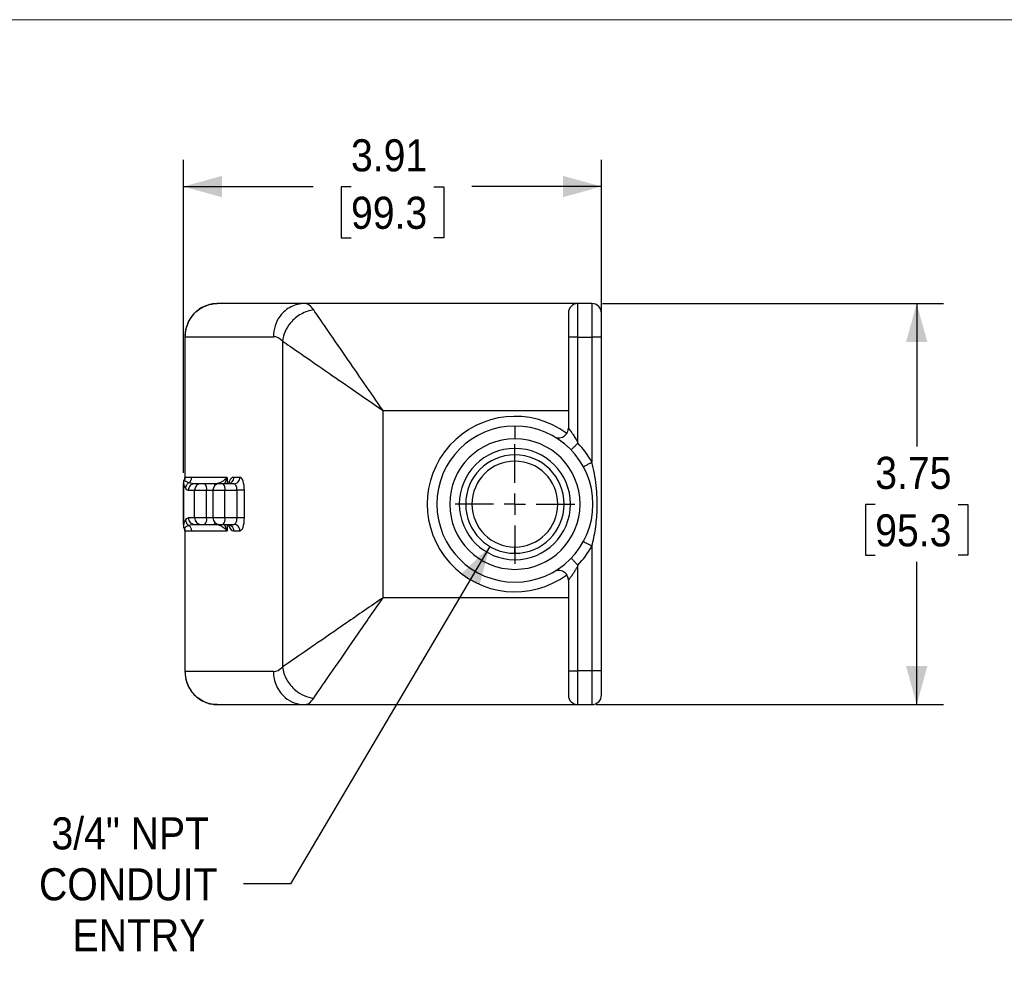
# Model space of a CAD drawing. Header units: inches. Extents: x 0 to 34, y 0 to 22.
# Tile 3 of 5: x 8.9 to 18.1, y 13.2 to 22. Entities that reach past the tile are written whole.
import ezdxf

# ---------------------------------------------------------------- set-up
doc = ezdxf.new("R2010")
doc.units = ezdxf.units.IN
doc.header["$LTSCALE"] = 2
doc.header["$MEASUREMENT"] = 0
doc.linetypes.add('SLD-Center', pattern=[0.75, 0.6, -0.05, 0.05, -0.05])
doc.linetypes.add('SLD-Solid', pattern=[0])
doc.layers.add('CENTER', color=40, linetype='SLD-Center')
doc.layers.add('SLD-DEFPOINTS', color=7, linetype='Continuous')
doc.layers.add('DIMENSIONS', color=140, linetype='SLD-Solid', lineweight=25)
doc.styles.add('SLDTEXTSTYLE0', font='GOTHIC.TTF', dxfattribs={"width": 0.913})
doc.dimstyles.new('SLDDIMSTYLE0', dxfattribs={"dimtxt": 0.3, "dimasz": 0.36, "dimexe": 0, "dimexo": 0.0625, "dimgap": 0.075, "dimtad": 0, "dimtih": 1, "dimtoh": 1, "dimrnd": 1e-09, "dimzin": 12, "dimdsep": 46, "dimtxsty": 'SLDTEXTSTYLE0', "dimsah": 1, "dimcen": 0.09, "dimadec": 0, "dimazin": 3, "dimtfac": 1, "dimtofl": 0, "dimtmove": 0, "dimatfit": 3, "dimfxl": 0, "dimfrac": 2, "dimtolj": 1, "dimtzin": 12, "dimarcsym": 0})
doc.dimstyles.new('SLDDIMSTYLE2', dxfattribs={"dimtxt": 0.3, "dimasz": 0.36, "dimexe": 0, "dimexo": 0.0625, "dimgap": 0.075, "dimtad": 0, "dimtih": 1, "dimtoh": 1, "dimrnd": 1e-09, "dimzin": 12, "dimdsep": 46, "dimtxsty": 'SLDTEXTSTYLE0', "dimsah": 1, "dimcen": 0, "dimadec": 0, "dimazin": 3, "dimtfac": 1, "dimtofl": 0, "dimtmove": 0, "dimatfit": 3, "dimfxl": 0, "dimfrac": 2, "dimtolj": 1, "dimtzin": 12, "dimarcsym": 0})

# ---------------------------------------------------------------- blocks, each defined once
blk = doc.blocks.new('Block2')
at = {"color": 7, "linetype": 'SLD-Solid', "lineweight": 18}
blk.add_line((34, 22), (0, 22), dxfattribs=at)
blk = doc.blocks.new('_D_2')
at = {"layer": 'DIMENSIONS'}
for p, q in [((10.3999, 17.7648), (10.3999, 20.6902)), ((14.3098, 19.1313), (14.3098, 20.6902)), ((10.3999, 20.4402), (11.6124, 20.4402)), ((11.9669, 20.4379), (11.8755, 20.4379)), ((11.8755, 20.4379), (11.8755, 19.9616)), ((12.7427, 20.4379), (12.8341, 20.4379)), ((12.8341, 20.4379), (12.8341, 19.9616)), ((14.3098, 20.4402), (13.0973, 20.4402)), ((11.8755, 19.9616), (11.9669, 19.9616)), ((12.8341, 19.9616), (12.7427, 19.9616))]:
    blk.add_line(p, q, dxfattribs=at)
for points in [[(10.3999, 20.4402), (10.7599, 20.3402), (10.7599, 20.5402)], [(14.3098, 20.4402), (13.9498, 20.5402), (13.9498, 20.3402)]]:
    blk.add_solid(points, dxfattribs=at)
at = {"layer": 'DIMENSIONS', "char_height": 0.3, "attachment_point": 1, "style": 'SLDTEXTSTYLE0'}
for s, insert in [('3.91', (11.9669, 20.882)), ('99.3', (11.9669, 20.3448))]:
    blk.add_mtext(s, dxfattribs=dict(at, insert=insert))
blk = doc.blocks.new('_D_3')
at = {"layer": 'DIMENSIONS'}
for p, q in [((14.3198, 19.3463), (17.5081, 19.3463)), ((17.2581, 19.3463), (17.2581, 18.0108)), ((16.8701, 17.469), (16.7787, 17.469)), ((16.7787, 17.469), (16.7787, 16.9927)), ((17.646, 17.469), (17.7374, 17.469)), ((17.7374, 17.469), (17.7374, 16.9927)), ((16.7787, 16.9927), (16.8701, 16.9927)), ((17.7374, 16.9927), (17.646, 16.9927)), ((17.2581, 15.5963), (17.2581, 16.9318)), ((14.2598, 15.5963), (17.5081, 15.5963))]:
    blk.add_line(p, q, dxfattribs=at)
for points in [[(17.2581, 19.3463), (17.1581, 18.9863), (17.3581, 18.9863)], [(17.2581, 15.5963), (17.3581, 15.9563), (17.1581, 15.9563)]]:
    blk.add_solid(points, dxfattribs=at)
at = {"layer": 'DIMENSIONS', "char_height": 0.3, "attachment_point": 1, "style": 'SLDTEXTSTYLE0'}
for s, insert in [('3.75', (16.8701, 17.9131)), ('95.3', (16.8701, 17.3759))]:
    blk.add_mtext(s, dxfattribs=dict(at, insert=insert))
blk = doc.blocks.new('_D_4')
at = {"layer": 'DIMENSIONS'}
for p, q in [((13.2656, 17.0754), (11.4, 13.9216)), ((11.4, 13.9216), (10.9625, 13.9216))]:
    blk.add_line(p, q, dxfattribs=at)
blk.add_solid([(13.2656, 17.0754), (12.9962, 16.8164), (13.1684, 16.7146)], dxfattribs=at)
at = {"layer": 'DIMENSIONS', "char_height": 0.3, "attachment_point": 1, "style": 'SLDTEXTSTYLE0'}
for s, insert in [('3/4" NPT', (9.1652, 14.5429)), ('CONDUIT', (9.0488, 14.0667)), ('ENTRY', (9.3629, 13.5904))]:
    blk.add_mtext(s, dxfattribs=dict(at, insert=insert))
blk = doc.blocks.new('SW_CENTERMARKSYMBOL_0')
at = {"layer": 'CENTER', "color": 0}
for p, q in [((0, 0.2), (0, 0.56)), ((0, 0), (0, 0.1)), ((-0.2, 0), (-0.56, 0)), ((0, 0), (-0.1, 0)), ((0, 0), (0, -0.1)), ((0, 0), (0.1, 0)), ((0.2, 0), (0.56, 0)), ((0, -0.2), (0, -0.56))]:
    blk.add_line(p, q, dxfattribs=at)

msp = doc.modelspace()

# ---------------------------------------------------------------- linework, layer by layer
for p, q in [((11.532139, 19.346288), (10.715619, 19.346288)), ((14.089776, 19.346288), (11.532139, 19.346288)), ((14.159776, 19.346288), (14.089776, 19.346288)), ((14.089776, 19.031288), (14.089776, 19.346288)), ((14.219776, 19.346288), (14.159959, 19.346288)), ((14.219776, 19.346288), (14.219776, 19.031288)), ((13.999776, 19.256288), (13.999776, 19.031288)), ((14.309776, 19.031288), (14.309776, 19.256288)), ((10.413215, 19.036288), (10.413215, 17.721288)), ((10.416833, 17.721288), (10.416833, 19.036288)), ((10.416833, 19.036288), (11.240835, 19.036288)), ((11.326729, 18.994676), (11.326729, 15.9479)), ((13.999776, 19.031288), (13.999776, 18.181429)), ((14.089776, 19.031288), (13.999776, 19.031288)), ((14.089776, 18.040761), (14.089776, 19.031288)), ((14.089776, 19.031288), (14.219776, 19.031288)), ((14.219776, 19.031288), (14.219776, 17.863716)), ((14.309776, 19.031288), (14.219776, 19.031288)), ((14.309776, 15.911288), (14.309776, 19.031288)), ((12.266422, 18.346288), (13.999776, 18.346288)), ((12.266422, 16.596288), (12.266422, 18.346288)), ((13.499776, 18.201288), (13.499776, 18.081288)), ((14.027522, 17.980674), (14.02502, 17.978258)), ((10.416833, 17.721288), (10.413215, 17.721288)), ((10.477258, 17.721288), (10.416833, 17.721288)), ((10.80717, 17.721288), (10.477258, 17.721288)), ((10.80717, 17.721288), (10.80717, 17.661288)), ((10.928232, 17.721288), (10.868227, 17.721288)), ((10.399539, 17.675057), (10.399539, 17.267519)), ((10.399877, 17.277733), (10.399877, 17.664843)), ((10.446539, 17.601288), (10.503433, 17.601288)), ((10.503433, 17.341288), (10.503433, 17.601288)), ((10.503433, 17.601288), (10.61622, 17.601288)), ((10.563095, 17.661288), (10.506201, 17.661288)), ((10.600691, 17.661288), (10.563095, 17.661288)), ((10.683775, 17.661288), (10.600691, 17.661288)), ((10.61622, 17.341288), (10.61622, 17.601288)), ((10.61622, 17.601288), (10.67459, 17.601288)), ((10.67459, 17.601288), (10.67459, 17.341288)), ((10.67459, 17.601288), (10.787883, 17.601288)), ((10.700522, 17.661288), (10.683775, 17.661288)), ((10.772354, 17.661288), (10.73459, 17.661288)), ((10.871851, 17.661288), (10.772354, 17.661288)), ((10.787883, 17.341288), (10.787883, 17.601288)), ((10.787883, 17.601288), (10.897521, 17.601288)), ((10.829004, 17.666448), (10.822828, 17.66249)), ((10.897521, 17.601288), (10.897521, 17.341288)), ((10.969432, 17.341288), (10.969432, 17.601288)), ((13.039776, 17.471288), (12.979776, 17.471288)), ((10.503433, 17.341288), (10.446539, 17.341288)), ((10.61622, 17.341288), (10.503433, 17.341288)), ((10.67459, 17.341288), (10.61622, 17.341288)), ((10.787883, 17.341288), (10.67459, 17.341288)), ((10.897521, 17.341288), (10.787883, 17.341288)), ((10.506201, 17.281288), (10.563095, 17.281288)), ((10.563095, 17.281288), (10.600691, 17.281288)), ((10.600691, 17.281288), (10.683775, 17.281288)), ((10.683775, 17.281288), (10.700522, 17.281288)), ((10.73459, 17.281288), (10.772354, 17.281288)), ((10.772354, 17.281288), (10.871851, 17.281288)), ((10.80717, 17.281288), (10.80717, 17.221288)), ((10.822828, 17.280086), (10.829004, 17.276128)), ((10.413215, 17.221288), (10.413215, 15.906288)), ((10.413215, 17.221288), (10.416833, 17.221288)), ((10.416833, 15.906288), (10.416833, 17.221288)), ((10.416833, 17.221288), (10.477258, 17.221288)), ((10.477258, 17.221288), (10.80717, 17.221288)), ((10.868227, 17.221288), (10.928232, 17.221288)), ((13.499776, 17.011288), (13.499776, 17.069788)), ((14.219776, 17.07886), (14.219776, 15.911288)), ((14.02502, 16.964318), (14.027512, 16.961913)), ((14.089776, 15.911288), (14.089776, 16.901815)), ((13.999776, 16.761147), (13.999776, 15.911288)), ((13.999776, 16.596288), (12.266422, 16.596288)), ((11.240835, 15.906288), (10.416833, 15.906288)), ((13.999776, 15.911288), (14.089776, 15.911288)), ((13.999776, 15.911288), (13.999776, 15.686288)), ((14.219776, 15.911288), (14.089776, 15.911288)), ((14.089776, 15.596288), (14.089776, 15.911288)), ((14.309776, 15.911288), (14.219776, 15.911288)), ((14.219776, 15.911288), (14.219776, 15.596288)), ((14.309776, 15.686288), (14.309776, 15.911288)), ((10.715619, 15.596288), (11.532139, 15.596288)), ((11.532139, 15.596288), (14.089776, 15.596288)), ((14.089776, 15.596288), (14.159776, 15.596288)), ((14.159959, 15.596288), (14.219776, 15.596288))]:
    msp.add_line(p, q)
at = {"flags": 128}
for points in [[(10.694223, 17.645679), (10.692403, 17.651176), (10.689718, 17.656721), (10.686805, 17.660135), (10.683775, 17.661288)], [(10.683775, 17.281288), (10.686805, 17.282441), (10.689718, 17.285855), (10.692403, 17.2914), (10.694223, 17.296897)]]:
    msp.add_lwpolyline(points, dxfattribs=at)
for centre, radius, start, end in [((14.089776, 19.256288), 0.09, 90, 180), ((14.219776, 19.256288), 0.09, 0, 90), ((13.499776, 17.471288), 0.82, 53.7082781, 306.2917219), ((13.499776, 17.471288), 0.73, 90, 180), ((13.499776, 17.471288), 0.73, 180, 90), ((13.499776, 17.471288), 0.61, 90, 180), ((13.499776, 17.471288), 0.61, 180, 90), ((13.499776, 17.471288), 0.52, 0, 180), ((13.499776, 17.471288), 0.82, 28.5921226, 43.985779), ((13.499776, 17.471288), 0.46, 0, 180), ((13.499776, 17.471288), 0.4015, 0, 180), ((10.353215, 17.721288), 0.06, 320.421881, 0), ((10.353772, 17.721207), 0.063062, 333.2064485, 0.0735072), ((10.41641, 17.720655), 0.060852, 303.4139915, 0.596412), ((10.563265, 17.601456), 0.059832, 90.1622389, 180.1613253), ((10.546618, 17.615283), 0.070995, 348.6309455, 40.3906919), ((10.73459, 17.601288), 0.06, 90, 180), ((10.718281, 17.615283), 0.070995, 348.6309455, 40.3906919), ((13.499776, 17.471288), 0.52, 180, 0), ((13.499776, 17.471288), 0.46, 180, 0), ((13.499776, 17.471288), 0.4015, 180, 270), ((13.499776, 17.471288), 0.4015, 270, 0), ((10.563265, 17.34112), 0.059832, 179.8386747, 269.8377611), ((10.546618, 17.327293), 0.070995, 319.6093081, 11.3690545), ((10.73459, 17.341288), 0.06, 180, 270), ((10.718281, 17.327293), 0.070995, 319.6093081, 11.3690545), ((10.353215, 17.221288), 0.06, 0, 38.4292404), ((10.353772, 17.221369), 0.063062, 359.9264928, 26.7935515), ((10.41641, 17.221921), 0.060852, 359.403588, 56.5860085), ((13.499776, 17.471288), 0.82, 316.014221, 331.4078774), ((14.089776, 15.686288), 0.09, 180, 270), ((14.219776, 15.686288), 0.09, 270, 0)]:
    msp.add_arc(centre, radius, start, end)
for centre, major_axis, ratio, start_param, end_param in [((11.240835, 18.346288), (0, 0.69), 0.36397023, 5.93411946, 6.28318531), ((10.868227, 17.601288), (0, 0.12), 0.4721435, 0.81145275, 1.04719755), ((10.868227, 17.601288), (0, 0.12), 0.4721435, 0, 0.81145275), ((10.928232, 17.601288), (0, 0.12), 0.3433266, 4.71238898, 6.28318531), ((10.928232, 17.341288), (0, 0.12), 0.3433266, 3.14159265, 4.71238898), ((10.868227, 17.341288), (0, 0.12), 0.4721435, 2.0943951, 2.33013991), ((10.868227, 17.341288), (0, 0.12), 0.4721435, 2.33013991, 3.14159265), ((11.240835, 16.596288), (0, 0.69), 0.36397023, 3.14159265, 3.4906585)]:
    msp.add_ellipse(centre, major_axis=major_axis, ratio=ratio, start_param=start_param, end_param=end_param)
for points, knots in [([(10.712588, 19.345113), (10.698975, 19.344508), (10.672704, 19.34334), (10.635446, 19.335057), (10.602102, 19.323568), (10.564804, 19.305722), (10.527594, 19.280652), (10.493177, 19.24753), (10.464762, 19.211217), (10.439088, 19.165961), (10.422863, 19.118359), (10.414576, 19.073566), (10.413713, 19.049013), (10.413266, 19.036288)], [0, 0, 0, 0, 0.0869844, 0.16786892, 0.24265821, 0.31132509, 0.43016266, 0.52475109, 0.61082832, 0.71837318, 0.84799988, 0.92121855, 1, 1, 1, 1]), ([(10.416833, 19.036288), (10.416833, 19.082664), (10.437283, 19.175244), (10.53724, 19.305624), (10.648571, 19.346288), (10.715619, 19.346288)], [4.71238898, 4.71238898, 4.71238898, 4.71238898, 5.16118793, 5.60998688, 6.28318531, 6.28318531, 6.28318531, 6.28318531]), ([(11.532139, 19.346288), (11.48856, 19.346288), (11.401627, 19.325053), (11.279012, 19.221375), (11.240835, 19.105852), (11.240835, 19.036288)], [0, 0, 0, 0, 0.28571429, 0.57142857, 1, 1, 1, 1]), ([(11.618034, 19.285981), (11.577429, 19.281231), (11.496352, 19.254705), (11.378208, 19.156828), (11.333854, 19.055583), (11.326729, 18.994676)], [0, 0, 0, 0, 0.28571429, 0.57142857, 1, 1, 1, 1]), ([(12.266422, 18.346288), (12.145994, 18.520821), (11.945542, 18.811331), (11.727032, 19.128013), (11.645493, 19.246185), (11.618034, 19.285981)], [-1.57079633, -1.57079633, -1.57079633, -1.57079633, -1.04719755, -0.6981317, -0.34906585, -0.34906585, -0.34906585, -0.34906585]), ([(10.413493, 19.036288), (10.413483, 19.036288), (10.413459, 19.036288), (10.415576, 19.036288), (10.416833, 19.036288)], [0, 0, 0, 0, 0.40635056, 1, 1, 1, 1]), ([(11.326729, 18.994676), (11.366525, 18.967217), (11.484697, 18.885678), (11.801379, 18.667168), (12.091889, 18.466716), (12.266422, 18.346288)], [-1.57079633, -1.57079633, -1.57079633, -1.57079633, -1.22173048, -0.87266463, -0.34906585, -0.34906585, -0.34906585, -0.34906585]), ([(13.864776, 18.103487), (13.878379, 18.095633), (13.894068, 18.091429), (13.925484, 18.091429), (13.941172, 18.095633), (13.968379, 18.111341), (13.979864, 18.122825), (13.995572, 18.150032), (13.999776, 18.165721), (13.999776, 18.181429)], [0, 0, 0, 0, 0.25, 0.25, 0.5, 0.5, 0.75, 0.75, 1, 1, 1, 1]), ([(13.999776, 18.181429), (13.999801, 18.1814), (13.999851, 18.181344), (14.000254, 18.180883), (14.000893, 18.180148), (14.001787, 18.179111), (14.002924, 18.17778), (14.0043, 18.176153), (14.005907, 18.17423), (14.007739, 18.172011), (14.009789, 18.169498), (14.012047, 18.166689), (14.014505, 18.163585), (14.017155, 18.160187), (14.019988, 18.156493), (14.022992, 18.152505), (14.02795, 18.145806), (14.035242, 18.13554), (14.045061, 18.120836), (14.055653, 18.103958), (14.066823, 18.084895), (14.078446, 18.063674), (14.085904, 18.048592), (14.089776, 18.040761)], [0, 0, 0, 0, 0.0230984, 0.04620082, 0.06939335, 0.09276113, 0.11638737, 0.14035261, 0.16473402, 0.18960488, 0.21503429, 0.24108684, 0.26782266, 0.29529736, 0.32356221, 0.35266429, 0.38264674, 0.4643612, 0.55401255, 0.65207727, 0.75891938, 0.8748202, 1, 1, 1, 1]), ([(14.089776, 18.040761), (14.081342, 18.032621), (14.064474, 18.016339), (14.042958, 17.995572), (14.034996, 17.987888), (14.031201, 17.984225)], [0, 0, 0, 0, 0.34354944, 0.68709888, 1, 1, 1, 1]), ([(14.140752, 17.820645), (14.140752, 17.820645), (14.142808, 17.821766), (14.150726, 17.826081), (14.156583, 17.829274), (14.171212, 17.837247), (14.179978, 17.842025), (14.199092, 17.852442), (14.209432, 17.858078), (14.219776, 17.863716)], [0, 0, 0, 0, 0.25, 0.25, 0.5, 0.5, 0.75, 0.75, 1, 1, 1, 1]), ([(14.219776, 17.07886), (14.233811, 17.130361), (14.256189, 17.238766), (14.273625, 17.431438), (14.26585, 17.648305), (14.238489, 17.795048), (14.219776, 17.863716)], [0, 0, 0, 0, 0.44694434, 0.89388869, 1.48981448, 2.08574027, 2.08574027, 2.08574027, 2.08574027]), ([(10.399766, 17.683413), (10.399652, 17.680524), (10.399407, 17.674288), (10.399713, 17.668142), (10.399877, 17.664843)], [0, 0, 0, 0, 0.46324177, 1, 1, 1, 1]), ([(10.410057, 17.692724), (10.409981, 17.692693), (10.409726, 17.69259), (10.409107, 17.692144), (10.408186, 17.691495), (10.406968, 17.690547), (10.405536, 17.689367), (10.403632, 17.687688), (10.401577, 17.685673), (10.400353, 17.684146), (10.399766, 17.683413)], [0, 0, 0, 0, 0.019016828, 0.064201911, 0.135410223, 0.232095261, 0.353482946, 0.498618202, 0.759286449, 1, 1, 1, 1]), ([(10.44992, 17.669861), (10.441347, 17.67269), (10.427609, 17.678561), (10.414586, 17.688024), (10.41006, 17.692721)], [0.195400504, 0.195400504, 0.195400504, 0.195400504, 0.496826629, 0.670652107, 0.670652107, 0.670652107, 0.670652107]), ([(10.80717, 17.721288), (10.807138, 17.721246), (10.807106, 17.721204), (10.802963, 17.715799), (10.793279, 17.704951), (10.778028, 17.692019), (10.763969, 17.682452), (10.752459, 17.67581), (10.740187, 17.670016), (10.72278, 17.663692), (10.709031, 17.661288), (10.700522, 17.661288)], [0, 0, 0, 0, 0.000959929, 0.000959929, 0.123580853, 0.246201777, 0.307512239, 0.368822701, 0.430133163, 0.491443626, 0.61406455, 0.61406455, 0.61406455, 0.61406455]), ([(10.783831, 17.661288), (10.785026, 17.6632), (10.791067, 17.672871), (10.799338, 17.693074), (10.8044, 17.711308), (10.80717, 17.721288)], [0, 0, 0, 0, 0.10039149, 0.50763805, 1, 1, 1, 1]), ([(10.868227, 17.721288), (10.867385, 17.713408), (10.865701, 17.697649), (10.852581, 17.678077), (10.837629, 17.665947), (10.827035, 17.664315), (10.823758, 17.663809)], [0, 0, 0, 0, 0.29003, 0.58005999, 0.87008999, 1, 1, 1, 1]), ([(10.826961, 17.665139), (10.827578, 17.667251), (10.829302, 17.673148), (10.827982, 17.679697), (10.827135, 17.683901)], [0, 0, 0, 0, 0.358080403, 1, 1, 1, 1]), ([(10.871851, 17.661288), (10.879231, 17.661288), (10.886609, 17.66285), (10.900246, 17.668861), (10.9065, 17.673308), (10.916937, 17.684415), (10.921116, 17.691071), (10.926765, 17.705583), (10.928232, 17.713434), (10.928232, 17.721288)], [0, 0, 0, 0, 0.25, 0.25, 0.5, 0.5, 0.75, 0.75, 1, 1, 1, 1]), ([(10.399877, 17.664843), (10.401383, 17.658313), (10.402943, 17.652969), (10.406129, 17.643667), (10.407754, 17.639654), (10.41267, 17.628722), (10.416009, 17.623113), (10.419304, 17.618632)], [0, 0, 0, 0, 0.25, 0.25, 0.5, 0.5, 1, 1, 1, 1]), ([(10.44992, 17.669861), (10.442122, 17.665419), (10.426226, 17.650963), (10.419482, 17.630279), (10.419301, 17.618434)], [0, 0, 0, 0, 0.42857143, 1, 1, 1, 1]), ([(10.506201, 17.661288), (10.498391, 17.661288), (10.490584, 17.659726), (10.476154, 17.653715), (10.469535, 17.649268), (10.458491, 17.638161), (10.454069, 17.631505), (10.448091, 17.616993), (10.446539, 17.609142), (10.446539, 17.601288)], [0, 0, 0, 0, 0.25, 0.25, 0.5, 0.5, 0.75, 0.75, 1, 1, 1, 1]), ([(10.704893, 17.65222), (10.70457, 17.653846), (10.703314, 17.660168), (10.701713, 17.660811), (10.700522, 17.661288)], [0, 0, 0, 0, 0.257066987, 1, 1, 1, 1]), ([(10.871851, 17.661288), (10.875691, 17.661288), (10.883361, 17.657187), (10.894154, 17.637109), (10.897521, 17.614752), (10.897521, 17.601288)], [0, 0, 0, 0, 0.44879895, 0.8975979, 1.57079633, 1.57079633, 1.57079633, 1.57079633]), ([(10.969432, 17.601288), (10.966895, 17.601288), (10.963051, 17.601288), (10.95327, 17.601288), (10.947335, 17.601288), (10.934175, 17.601288), (10.926956, 17.601288), (10.912209, 17.601288), (10.904686, 17.601288), (10.897521, 17.601288)], [0, 0, 0, 0, 0.25, 0.25, 0.5, 0.5, 0.75, 0.75, 1, 1, 1, 1]), ([(10.419303, 17.32404), (10.415998, 17.31954), (10.412675, 17.313966), (10.407783, 17.303039), (10.406167, 17.298959), (10.402977, 17.289545), (10.401401, 17.284269), (10.399877, 17.277733)], [0, 0, 0, 0, 0.5, 0.5, 0.75, 0.75, 1, 1, 1, 1]), ([(10.419301, 17.324142), (10.419437, 17.315258), (10.424495, 17.29452), (10.439523, 17.278637), (10.44992, 17.272715)], [0, 0, 0, 0, 0.42857143, 1, 1, 1, 1]), ([(10.446539, 17.341288), (10.446539, 17.333434), (10.448091, 17.325583), (10.454069, 17.311071), (10.458491, 17.304415), (10.469535, 17.293308), (10.476154, 17.288861), (10.490584, 17.28285), (10.498391, 17.281288), (10.506201, 17.281288)], [0, 0, 0, 0, 0.25, 0.25, 0.5, 0.5, 0.75, 0.75, 1, 1, 1, 1]), ([(10.897521, 17.341288), (10.897521, 17.323336), (10.891073, 17.292259), (10.877611, 17.281288), (10.871851, 17.281288)], [-1.57079633, -1.57079633, -1.57079633, -1.57079633, -0.67319843, 0, 0, 0, 0]), ([(10.969432, 17.341288), (10.965083, 17.341288), (10.945769, 17.341288), (10.913898, 17.341288), (10.897521, 17.341288)], [0, 0, 0, 0, 0.42857143, 1, 1, 1, 1]), ([(10.399877, 17.277733), (10.399757, 17.275489), (10.399526, 17.271198), (10.399521, 17.265004), (10.399687, 17.261045), (10.399766, 17.259163)], [0, 0, 0, 0, 0.36536742, 0.69842842, 1, 1, 1, 1]), ([(10.399766, 17.259163), (10.400276, 17.258524), (10.401355, 17.257171), (10.403536, 17.254964), (10.406347, 17.25246), (10.408766, 17.250716), (10.410036, 17.249799)], [0, 0, 0, 0, 0.21150498, 0.44762883, 0.70990161, 1, 1, 1, 1]), ([(10.410061, 17.249826), (10.412668, 17.252497), (10.419429, 17.258161), (10.432688, 17.266248), (10.443479, 17.270589), (10.44992, 17.272715)], [0.181666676, 0.181666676, 0.181666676, 0.181666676, 0.280861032, 0.4318344, 0.658294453, 0.658294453, 0.658294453, 0.658294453]), ([(10.704928, 17.290515), (10.704594, 17.288829), (10.703328, 17.282436), (10.701712, 17.281775), (10.700522, 17.281288)], [0, 0, 0, 0, 0.263774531, 1, 1, 1, 1]), ([(10.700522, 17.281288), (10.709121, 17.281288), (10.72738, 17.278037), (10.753022, 17.26707), (10.775128, 17.253023), (10.793337, 17.237552), (10.802957, 17.226783), (10.807106, 17.221372), (10.807138, 17.22133), (10.80717, 17.221288)], [-0.000959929, -0.000959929, -0.000959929, -0.000959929, 0.121772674, 0.244505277, 0.367237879, 0.489970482, 0.612703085, 0.612703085, 0.613663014, 0.613663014, 0.613663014, 0.613663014]), ([(10.80717, 17.221288), (10.805107, 17.229132), (10.801586, 17.242519), (10.793905, 17.262665), (10.787654, 17.274651), (10.784193, 17.281288)], [0, 0, 0, 0, 0.38707114, 0.66058446, 1, 1, 1, 1]), ([(10.823758, 17.278767), (10.827035, 17.278261), (10.837629, 17.276628), (10.852581, 17.264499), (10.865701, 17.244927), (10.867385, 17.229168), (10.868227, 17.221288)], [0, 0, 0, 0, 0.12991001, 0.41994001, 0.70997, 1, 1, 1, 1]), ([(10.827135, 17.258675), (10.827982, 17.262879), (10.829302, 17.269428), (10.827578, 17.275325), (10.826961, 17.277437)], [0, 0, 0, 0, 0.641919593, 1, 1, 1, 1]), ([(10.928232, 17.221288), (10.928232, 17.229142), (10.926765, 17.236993), (10.921116, 17.251505), (10.916937, 17.258161), (10.9065, 17.269268), (10.900246, 17.273715), (10.886609, 17.279726), (10.879231, 17.281288), (10.871851, 17.281288)], [0, 0, 0, 0, 0.25, 0.25, 0.5, 0.5, 0.75, 0.75, 1, 1, 1, 1]), ([(14.140752, 17.121931), (14.140752, 17.121931), (14.160603, 17.111111), (14.202043, 17.088525), (14.219776, 17.07886)], [0, 0, 0, 0, 0.57142857, 1, 1, 1, 1]), ([(14.031191, 16.958361), (14.034989, 16.954695), (14.042953, 16.947008), (14.064473, 16.926237), (14.081342, 16.909955), (14.089776, 16.901815)], [0, 0, 0, 0, 0.31307319, 0.65653659, 1, 1, 1, 1]), ([(14.089776, 16.901815), (14.087859, 16.89789), (14.084094, 16.890183), (14.078317, 16.878961), (14.072604, 16.868261), (14.066963, 16.858091), (14.06142, 16.848447), (14.055998, 16.839332), (14.050718, 16.830744), (14.045602, 16.822684), (14.040671, 16.815151), (14.035943, 16.808146), (14.031974, 16.802439), (14.028729, 16.797882), (14.025015, 16.792753), (14.020408, 16.786564), (14.015188, 16.779789), (14.010623, 16.774048), (14.006777, 16.769346), (14.0037, 16.765679), (14.001469, 16.763077), (14.000043, 16.761447), (13.999865, 16.761247), (13.999776, 16.761147)], [0, 0, 0, 0, 0.0625963, 0.12293063, 0.18102461, 0.23690243, 0.29059131, 0.34212191, 0.39152894, 0.43885175, 0.48413515, 0.52743027, 0.5687956, 0.593514, 0.61757557, 0.67292979, 0.72534967, 0.77515771, 0.82272957, 0.86849598, 0.91294023, 0.9565895, 1, 1, 1, 1]), ([(13.999776, 16.761147), (13.999776, 16.776855), (13.995572, 16.792544), (13.979864, 16.819751), (13.968379, 16.831235), (13.941172, 16.846943), (13.925484, 16.851147), (13.894068, 16.851147), (13.878379, 16.846943), (13.864776, 16.839089)], [0, 0, 0, 0, 0.25, 0.25, 0.5, 0.5, 0.75, 0.75, 1, 1, 1, 1]), ([(12.266422, 16.596288), (12.150067, 16.516003), (11.91739, 16.355456), (11.610418, 16.143645), (11.420599, 16.01267), (11.346627, 15.96163), (11.326729, 15.9479)], [-1.57079633, -1.57079633, -1.57079633, -1.57079633, -1.22173048, -0.87266463, -0.52359878, -0.34906585, -0.34906585, -0.34906585, -0.34906585]), ([(11.618034, 15.656595), (11.631764, 15.676493), (11.682804, 15.750465), (11.81378, 15.940284), (12.02559, 16.247256), (12.186137, 16.479933), (12.266422, 16.596288)], [-1.57079633, -1.57079633, -1.57079633, -1.57079633, -1.3962634, -1.04719755, -0.6981317, -0.34906585, -0.34906585, -0.34906585, -0.34906585]), ([(11.326729, 15.9479), (11.331479, 15.907295), (11.358005, 15.826218), (11.455882, 15.708074), (11.557127, 15.66372), (11.618034, 15.656595)], [0, 0, 0, 0, 0.28571429, 0.57142857, 1, 1, 1, 1]), ([(10.413266, 15.906288), (10.414679, 15.88394), (10.417469, 15.839843), (10.438571, 15.777685), (10.469513, 15.722621), (10.509804, 15.676749), (10.556405, 15.640892), (10.607078, 15.615765), (10.659583, 15.600405), (10.695119, 15.598433), (10.712588, 15.597463)], [0, 0, 0, 0, 0.13822846, 0.27274671, 0.40343273, 0.53034779, 0.65357053, 0.77290191, 0.88836076, 1, 1, 1, 1]), ([(10.416833, 15.906288), (10.415576, 15.906288), (10.413459, 15.906288), (10.413483, 15.906288), (10.413493, 15.906288)], [0, 0, 0, 0, 0.59364944, 1, 1, 1, 1]), ([(10.715619, 15.596288), (10.670921, 15.596288), (10.58169, 15.617505), (10.456027, 15.721214), (10.416833, 15.836724), (10.416833, 15.906288)], [0, 0, 0, 0, 0.44879895, 0.8975979, 1.57079633, 1.57079633, 1.57079633, 1.57079633]), ([(11.240835, 15.906288), (11.240835, 15.859912), (11.260789, 15.767399), (11.358214, 15.636915), (11.466771, 15.596288), (11.532139, 15.596288)], [0, 0, 0, 0, 0.28571429, 0.57142857, 1, 1, 1, 1])]:
    msp.add_open_spline(points, degree=3, knots=knots)
for points in [[(11.618034, 19.285981), (11.590575, 19.325776), (11.561361, 19.346288), (11.532139, 19.346288)], [(10.419301, 17.618434), (10.42828, 17.606188), (10.437494, 17.601288), (10.446539, 17.601288)], [(10.506201, 17.661288), (10.487512, 17.661288), (10.468472, 17.663738), (10.44992, 17.669861)], [(10.446539, 17.341288), (10.437446, 17.341288), (10.428305, 17.336423), (10.419301, 17.324142)], [(10.44992, 17.272715), (10.468525, 17.278856), (10.487413, 17.281288), (10.506201, 17.281288)], [(11.532139, 15.596288), (11.561361, 15.596288), (11.590575, 15.6168), (11.618034, 15.656595)]]:
    msp.add_open_spline(points, degree=3)

# ---------------------------------------------------------------- block references
at = {"layer": 'CENTER'}
msp.add_blockref('SW_CENTERMARKSYMBOL_0', (13.499776, 17.471288), dxfattribs=at)
at = {"layer": 'SLD-DEFPOINTS'}
msp.add_blockref('Block2', (0, 0), dxfattribs=at)

# ---------------------------------------------------------------- dimensions: what is measured, and where the dimension line sits
at = {"layer": 'DIMENSIONS'}
for base, p1, p2, angle, picture, middle in [((10.399877, 20.44015), (14.309776, 19.031288), (10.399877, 17.664843), 0, '_D_2', (12.354827, 20.44015)), ((17.258054, 15.596288), (14.219776, 19.346288), (14.159776, 15.596288), 90, '_D_3', (17.258054, 17.471288))]:
    dim = msp.add_linear_dim(base=base, p1=p1, p2=p2, angle=angle, dimstyle='SLDDIMSTYLE0', dxfattribs=at)
    dim.commit()
    dim.dimension.update_dxf_attribs({"geometry": picture, "text_midpoint": middle, "dimtype": 160})
dim = msp.add_radius_dim(center=(13.499776, 17.471288), mpoint=(13.265577, 17.075371), text='3/4" NPT\\PCONDUIT\\PENTRY', dimstyle='SLDDIMSTYLE2', dxfattribs=at)
dim.commit()
dim.dimension.update_dxf_attribs({"geometry": '_D_4', "text_midpoint": (9.943138, 13.921608), "dimtype": 164})

doc.saveas('drawing.dxf')
